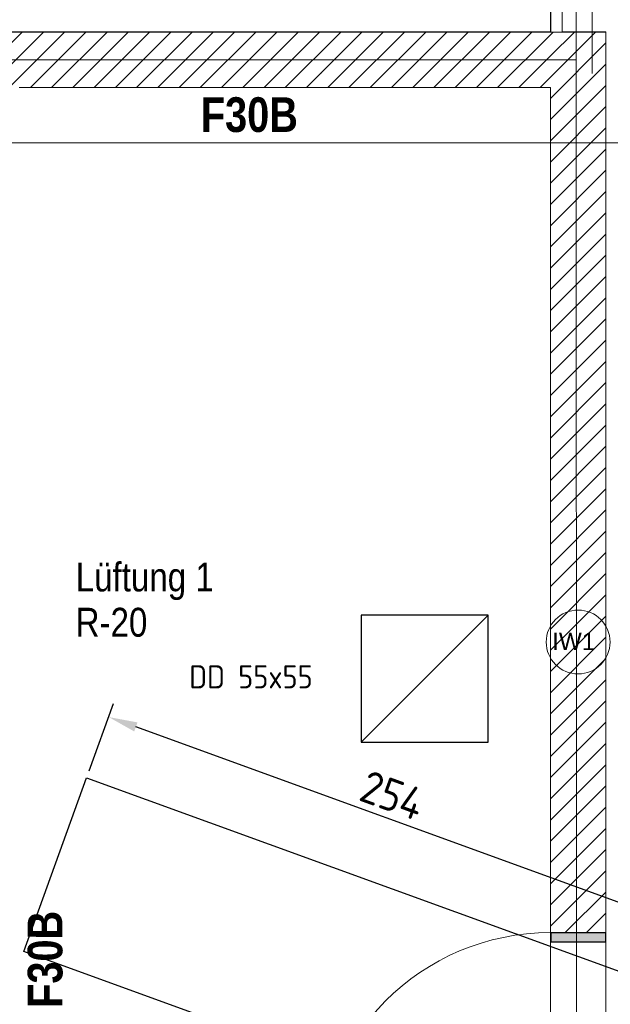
# Model space of a CAD drawing. Header units: millimetres. Extents: x 634730 to 711346, y 362082 to 425615.
# Tile 49 of 160: x 665043 to 667599, y 394009 to 398273. Entities that reach past the tile are written whole.
import ezdxf
from ezdxf.enums import TextEntityAlignment as Align

# ---------------------------------------------------------------- set-up
doc = ezdxf.new("R2010")
doc.units = ezdxf.units.MM
doc.header["$LTSCALE"] = 50
for name, pattern in [('Doppelstrichlinie', [1.093611, 0.529167, -0.211667, 0.141111, -0.211667]), ('Strichlinie', [0.4, 0.3, -0.1]), ('Strichlinie_ lang', [0.529167, 0.3175, -0.211667]), ('Strichpunktlinie', [0.335139, 0.176389, -0.088194, 0, -0.070556])]:
    doc.linetypes.add(name, pattern=pattern)
for name, color, linetype in [('1_DB-Lüftung', 30, 'Continuous'), ('1_EG', 7, 'Continuous'), ('A_Beschriftung', 7, 'Continuous'), ('A_Brandschutz', 7, 'Continuous'), ('A_Dach Belag', 7, 'Continuous'), ('A_Decken', 7, 'Continuous'), ('A_Deckenspiegel', 7, 'Continuous'), ('A_Möblierung fest', 7, 'Continuous'), ('A_Raumflächen', 7, 'Continuous'), ('A_Schraffuren', 7, 'Continuous'), ('A_Wände', 7, 'Continuous')]:
    doc.layers.add(name, color=color, linetype=linetype)
doc.styles.add('ERSTELLTER_STIL_1', font='ARIALN.TTF')
doc.styles.add('ERSTELLTER_STIL_2', font='ARIALNB.TTF')
doc.styles.add('ROMAN', font='ISOCP')
doc.styles.get("Standard").update_dxf_attribs({"font": 'isocp.shx', "height": 140})
doc.dimstyles.get("Standard").update_dxf_attribs({"dimtxt": 0.115, "dimasz": 0.0575, "dimexe": 0.1, "dimexo": 0.125, "dimgap": 0.09, "dimtad": 1, "dimdec": 4, "dimzin": 1, "dimdsep": 46, "dimtxsty": 'ROMAN', "dimblk1": 'OBLIQUE', "dimblk2": 'OBLIQUE', "dimsah": 1, "dimcen": 0.0762, "dimaunit": 1, "dimadec": 0, "dimazin": 0, "dimtfac": 1, "dimtdec": 4, "dimtofl": 0, "dimtmove": 2, "dimatfit": 3, "dimfxl": 1, "dimtolj": 1, "dimtzin": 1, "dimarcsym": 0})

# ---------------------------------------------------------------- blocks, each defined once
blk = doc.blocks.new('*D949')
at = {"layer": '1_EG', "color": 0, "lineweight": -2, "transparency": 16777216}
for p, q in [((667749.3, 394111.3), (668491.8, 393843.8)), ((668204.2, 393230), (668390.6, 393747.4)), ((667478.1, 393358.7), (668220.6, 393091.2))]:
    blk.add_line(p, q, dxfattribs=at)
at = {"layer": '1_EG', "color": 0, "transparency": 16777216}
for points in [[(668371, 393754.4), (668410.2, 393740.3), (668433, 393865)], [(668184.6, 393237), (668223.8, 393222.9), (668161.8, 393112.4)]]:
    blk.add_solid(points, dxfattribs=at)
at = {"layer": 'Defpoints', "color": 0, "transparency": 16777216}
for p in [(667719.9, 394121.9), (668433, 393865), (667448.7, 393369.3)]:
    blk.add_point(p, dxfattribs=at)
at = {"layer": '1_EG', "color": 0, "transparency": 16777216, "insert": (668202.2, 393523), "char_height": 140, "attachment_point": 5, "rotation": 70.1837}
blk.add_mtext('80', dxfattribs=at)
blk = doc.blocks.new('*D950')
at = {"layer": '1_EG', "color": 0, "lineweight": -2, "transparency": 16777216}
for p, q in [((665343.5, 395019.8), (665449.9, 395312)), ((667698.1, 394427.5), (665546, 395210.5)), ((667730.6, 394151.3), (667836.9, 394443.5))]:
    blk.add_line(p, q, dxfattribs=at)
at = {"layer": '1_EG', "color": 0, "transparency": 16777216}
for points in [[(665553.1, 395230.1), (665538.8, 395191), (665428.5, 395253.3)], [(667705.2, 394447.1), (667691, 394407.9), (667815.5, 394384.8)]]:
    blk.add_solid(points, dxfattribs=at)
at = {"layer": 'Defpoints', "color": 0, "transparency": 16777216}
for p in [(665428.5, 395253.3), (665332.9, 394990.4), (667719.9, 394121.9)]:
    blk.add_point(p, dxfattribs=at)
at = {"layer": '1_EG', "color": 0, "transparency": 16777216, "insert": (666656.6, 394914.2), "char_height": 140, "attachment_point": 5, "rotation": 340.0064}
blk.add_mtext('254', dxfattribs=at)
blk = doc.blocks.new('A$C85d2cf1a')
at = {"color": 7, "linetype": 'Strichpunktlinie', "lineweight": 13}
for p, q in [((21.5386, 35.9574), (21.5386, 45.2736)), ((7.1406, 35.9574), (21.5386, 35.9574))]:
    blk.add_line(p, q, dxfattribs=at)
at = {"layer": 'A_Beschriftung', "color": 7, "linetype": 'Continuous', "lineweight": 13}
for p in [(21.4785, 33.3567), (21.4785, 33.3576)]:
    blk.add_line(p, (21.4785, 33.3576), dxfattribs=at)
at = {"layer": 'A_Beschriftung', "color": 7, "linetype": 'Continuous', "lineweight": 13, "flags": 128}
blk.add_lwpolyline([(21.6167, 33.4959, 1), (21.3402, 33.4959, 1)], format="xyb", close=True, dxfattribs=at)
at = {"layer": 'A_Brandschutz', "color": 1, "linetype": 'Doppelstrichlinie', "lineweight": 18, "true_color": 0xf50000}
for p, q in [((21.4685, 38.8838), (21.4739, 26.7072)), ((21.4698, 36.0174), (18.9387, 36.0174))]:
    blk.add_line(p, q, dxfattribs=at)
at = {"layer": 'A_Dach Belag', "color": 7, "linetype": 'Strichlinie_ lang', "lineweight": 18}
blk.add_line((6.8406, 35.6573), (21.8386, 35.6573), dxfattribs=at)
at = {"layer": 'A_Decken', "color": 7, "linetype": 'Strichlinie_ lang', "lineweight": 25}
for p, q in [((21.3586, 42.3736), (21.3586, 36.1374)), ((21.3586, 36.1374), (7.3206, 36.1374))]:
    blk.add_line(p, q, dxfattribs=at)
at = {"layer": 'A_Deckenspiegel', "color": 7, "linetype": 'Strichlinie', "lineweight": 13}
for p, q in [((21.3586, 36.1374), (21.3586, 45.0936)), ((21.4086, 38.8131), (21.4086, 36.1389)), ((10.1061, 36.1374), (21.3586, 36.1374)), ((21.4086, 36.1389), (21.5986, 36.1389)), ((21.5986, 36.1389), (21.5986, 27.0348))]:
    blk.add_line(p, q, dxfattribs=at)
at = {"layer": 'A_Schraffuren', "color": 7, "linetype": 'Continuous', "lineweight": 13}
for p, q in [((19.0586, 35.8974), (21.3594, 35.8974)), ((21.3594, 35.8974), (21.3594, 30.6974))]:
    blk.add_line(p, q, dxfattribs=at)
at = {"layer": 'A_Wände', "color": 7, "linetype": 'Continuous', "lineweight": 18}
for p, q in [((21.3586, 36.1374), (21.3586, 36.2374)), ((21.4086, 36.2224), (21.4086, 36.1374)), ((21.3586, 36.1374), (17.8773, 36.1374)), ((21.3586, 36.1374), (21.4086, 36.1374)), ((21.4086, 36.1374), (21.3586, 36.1374)), ((21.3586, 36.1374), (21.4086, 36.1374)), ((21.3586, 36.1374), (21.4086, 36.1374)), ((21.4086, 36.1374), (21.5986, 36.1374)), ((21.4086, 36.1374), (21.5986, 36.1374)), ((21.5986, 32.2374), (21.5986, 36.1374)), ((19.0586, 35.8974), (21.3586, 35.8974)), ((21.3586, 35.8974), (21.3586, 32.2374)), ((21.5986, 32.2374), (21.3586, 32.2374)), ((21.5986, 32.2374), (21.3586, 32.2374)), ((21.5986, 32.2374), (21.3586, 32.2374))]:
    blk.add_line(p, q, dxfattribs=at)
at = {"layer": 'A_Wände', "color": 8, "linetype": 'Continuous', "lineweight": 18}
for p, q in [((18.832, 35.8974), (19.072, 36.1374)), ((18.924, 35.8974), (19.164, 36.1374)), ((19.0159, 35.8974), (19.2559, 36.1374)), ((19.1078, 35.8974), (19.3478, 36.1374)), ((19.1997, 35.8974), (19.4397, 36.1374)), ((19.2917, 35.8974), (19.5317, 36.1374)), ((19.3836, 35.8974), (19.6236, 36.1374)), ((19.4755, 35.8974), (19.7155, 36.1374)), ((19.5674, 35.8974), (19.8074, 36.1374)), ((19.6594, 35.8974), (19.8994, 36.1374)), ((19.7513, 35.8974), (19.9913, 36.1374)), ((19.8432, 35.8974), (20.0832, 36.1374)), ((19.9351, 35.8974), (20.1751, 36.1374)), ((20.0271, 35.8974), (20.2671, 36.1374)), ((20.119, 35.8974), (20.359, 36.1374)), ((20.2109, 35.8974), (20.4509, 36.1374)), ((20.3028, 35.8974), (20.5428, 36.1374)), ((20.3947, 35.8974), (20.6347, 36.1374)), ((20.4867, 35.8974), (20.7267, 36.1374)), ((20.5786, 35.8974), (20.8186, 36.1374)), ((20.6705, 35.8974), (20.9105, 36.1374)), ((20.7624, 35.8974), (21.0024, 36.1374)), ((20.8544, 35.8974), (21.0944, 36.1374)), ((20.9463, 35.8974), (21.1863, 36.1374)), ((21.0382, 35.8974), (21.2782, 36.1374)), ((21.1301, 35.8974), (21.3586, 36.1259)), ((21.3586, 36.1259), (21.3701, 36.1374)), ((21.3586, 36.034), (21.4621, 36.1374)), ((21.3586, 35.942), (21.554, 36.1374)), ((21.3586, 35.8501), (21.5986, 36.0901)), ((21.2221, 35.8974), (21.3586, 36.034)), ((21.3586, 35.7582), (21.5986, 35.9982)), ((21.314, 35.8974), (21.3586, 35.942)), ((21.3586, 35.6663), (21.5986, 35.9063)), ((21.3586, 35.5743), (21.5986, 35.8143)), ((21.3586, 35.4824), (21.5986, 35.7224)), ((21.3586, 35.3905), (21.5986, 35.6305)), ((21.3586, 35.2986), (21.5986, 35.5386)), ((21.3586, 35.2066), (21.5986, 35.4466)), ((21.3586, 35.1147), (21.5986, 35.3547)), ((21.3586, 35.0228), (21.5986, 35.2628)), ((21.3586, 34.9309), (21.5986, 35.1709)), ((21.3586, 34.8389), (21.5986, 35.0789)), ((21.3586, 34.747), (21.5986, 34.987)), ((21.3586, 34.6551), (21.5986, 34.8951)), ((21.3586, 34.5632), (21.5986, 34.8032)), ((21.3586, 34.4712), (21.5986, 34.7112)), ((21.3586, 34.3793), (21.5986, 34.6193)), ((21.3586, 34.2874), (21.5986, 34.5274)), ((21.3586, 34.1955), (21.5986, 34.4355)), ((21.3586, 34.1036), (21.5986, 34.3436)), ((21.3586, 34.0116), (21.5986, 34.2516)), ((21.3586, 33.9197), (21.5986, 34.1597)), ((21.3586, 33.8278), (21.5986, 34.0678)), ((21.3586, 33.7359), (21.5986, 33.9759)), ((21.3586, 33.6439), (21.5986, 33.8839)), ((21.3586, 33.552), (21.5986, 33.792)), ((21.3586, 33.4601), (21.5986, 33.7001)), ((21.3586, 33.3682), (21.5986, 33.6082)), ((21.3586, 33.2762), (21.5986, 33.5162)), ((21.3586, 33.1843), (21.5986, 33.4243)), ((21.3586, 33.0924), (21.5986, 33.3324)), ((21.3586, 33.0005), (21.5986, 33.2405)), ((21.3586, 32.9085), (21.5986, 33.1485)), ((21.3586, 32.8166), (21.5986, 33.0566)), ((21.3586, 32.7247), (21.5986, 32.9647)), ((21.3586, 32.6328), (21.5986, 32.8728)), ((21.3586, 32.5408), (21.5986, 32.7808)), ((21.3586, 32.4489), (21.5986, 32.6889)), ((21.3586, 32.357), (21.5986, 32.597)), ((21.3586, 32.2651), (21.5986, 32.5051)), ((21.4229, 32.2374), (21.5986, 32.4132)), ((21.5148, 32.2374), (21.5986, 32.3212))]:
    blk.add_line(p, q, dxfattribs=at)
at = {"layer": 'A_Wände', "color": 7, "linetype": 'Continuous', "lineweight": 13}
blk.add_arc((21.3586, 31.2274), 1.01, 90, 180, dxfattribs=at)
at = {"layer": 'A_Wände', "color": 7, "linetype": 'Continuous', "lineweight": 18}
blk.add_point((21.3586, 32.2374), dxfattribs=at)
at = {"layer": 'A_Beschriftung', "color": 7, "style": 'ERSTELLTER_STIL_1'}
for s, p in [('Lüftung 1', (19.3041, 33.715)), ('R-20', (19.3038, 33.519))]:
    blk.add_text(s, height=0.125, dxfattribs=at).set_placement(p)
at = {"layer": 'A_Beschriftung', "color": 7, "lineweight": 13, "insert": (21.4785, 33.5359), "char_height": 0.075, "attachment_point": 2, "style": 'ERSTELLTER_STIL_2'}
blk.add_mtext('\\A1;{\\pqc;\\pt0,1;\\fArial|b0|i0|c0|p0;\\W1.000000;IW1\\fArial|b0|i0|c0|p0;\\W1.000000;\\A1{\\H.66x;\\S^  ;}\\fArial|b0|i0|c0|p0;\\W1.000000;\\fArial|b0|i0|c0|p0;\\W1.000000;\\A1{\\H.66x;\\S^  ;}\\fArial|b0|i0|c0|p0;\\W1.000000; \\fArial|b0|i0|c0|p0;\\W1.000000;\\fArial|b0|i0|c0|p0;\\W1.000000;\\fArial|b0|i0|c0|p0;\\W1.000000;\\fArial|b0|i0|c0|p0;\\W1.000000;\\fArial|b0|i0|c0|p0;\\W1.000000;\\fArial|b0|i0|c0|p0;\\W1.000000;\\fArial|b0|i0|c0|p0;\\W1.000000;\\fArial|b0|i0|c0|p0;\\W1.000000;\\fArial|b0|i0|c0|p0;\\W1.000000;\\fArial|b0|i0|c0|p0;\\W1.000000;\\fArial|b0|i0|c0|p0;\\W1.000000;\\fArial|b0|i0|c0|p0;\\W1.000000;\\fArial|b0|i0|c0|p0;\\W1.000000;\\fArial|b0|i0|c0|p0;\\W1.000000;\\fArial|b0|i0|c0|p0;\\W1.000000;\\fArial|b0|i0|c0|p0;\\W1.000000;\\fArial|b0|i0|c0|p0;\\W1.000000;\\fArial|b0|i0|c0|p0;\\W1.000000;\\fArial|b0|i0|c0|p0;\\W1.000000;\\fArial|b0|i0|c0|p0;\\W1.000000;\\fArial|b0|i0|c0|p0;\\W1.000000;\\fArial|b0|i0|c0|p0;\\W1.000000;\\fArial|b0|i0|c0|p0;\\W1.000000;\\fArial|b0|i0|c0|p0;\\W1.000000;\\fArial|b0|i0|c0|p0;\\W1.000000;\\fArial|b0|i0|c0|p0;\\W1.000000;\\fArial|b0|i0|c0|p0;\\W1.000000;\\fArial|b0|i0|c0|p0;\\W1.000000;\\fArial|b0|i0|c0|p0;\\W1.000000;\\fArial|b0|i0|c0|p0;\\W1.000000;\\fArial|b0|i0|c0|p0;\\W1.000000;\\fArial|b0|i0|c0|p0;\\W1.000000;\\fArial|b0|i0|c0|p0;\\W1.000000;\\fArial|b0|i0|c0|p0;\\W1.000000;\\fArial|b0|i0|c0|p0;\\W1.000000;\\fArial|b0|i0|c0|p0;\\W1.000000;\\fArial|b0|i0|c0|p0;\\W1.000000;\\fArial|b0|i0|c0|p0;\\W1.000000;\\fArial|b0|i0|c0|p0;\\W1.000000;\\fArial|b0|i0|c0|p0;\\W1.000000;\\fArial|b0|i0|c0|p0;\\W1.000000;\\fArial|b0|i0|c0|p0;\\W1.000000;\\fArial|b0|i0|c0|p0;\\W1.000000;}', dxfattribs=at)
at = {"layer": 'A_Brandschutz', "color": 1, "true_color": 0xf50000, "style": 'ERSTELLTER_STIL_2'}
for rotation, p in [(359.9988, (19.8455, 35.7048)), (89.9988, (19.2462, 31.9116))]:
    blk.add_text('F30B', height=0.15, rotation=rotation, dxfattribs=at).set_placement(p)
at = {"layer": 'A_Möblierung fest', "color": 7, "lineweight": 13, "style": 'ERSTELLTER_STIL_2', "text_generation_flag": 2}
blk.add_attdef('txt', text='', height=0.12, rotation=359.9988, dxfattribs=at).set_placement((23.514, 39.2921), align=Align.MIDDLE_CENTER)
at = {"layer": 'A_Möblierung fest', "color": 7, "lineweight": 13, "style": 'ERSTELLTER_STIL_2'}
blk.add_attdef('txt', text='', height=0.12, dxfattribs=at).set_placement((10.172, 25.6523), align=Align.MIDDLE_CENTER)
at = {"layer": 'A_Raumflächen', "color": 7, "lineweight": 18}
for tag, style, p in [('ROOM_NAME', 'ERSTELLTER_STIL_1', (30.4276, 25.9283)), ('DUMMY_850', 'ERSTELLTER_STIL_1', (31.5414, 25.9585)), ('ROOM_NAME', 'ERSTELLTER_STIL_1', (47.266, 25.9283)), ('DUMMY_850', 'ERSTELLTER_STIL_1', (48.3798, 25.9585)), ('floorCode', 'ERSTELLTER_STIL_2', (30.5258, 25.6828)), ('stFloorCovering', 'ERSTELLTER_STIL_2', (31.0934, 25.6828)), ('floorCode', 'ERSTELLTER_STIL_2', (47.3642, 25.6828)), ('stFloorCovering', 'ERSTELLTER_STIL_2', (47.9319, 25.6828)), ('DUMMY_851', 'ERSTELLTER_STIL_2', (30.5258, 25.4675)), ('DUMMY_851', 'ERSTELLTER_STIL_2', (47.3642, 25.4675)), ('measuredNetAreaCode', 'ERSTELLTER_STIL_2', (30.5258, 25.1917)), ('measuredNetAreaCode', 'ERSTELLTER_STIL_2', (47.3642, 25.1917))]:
    blk.add_attdef(tag, text='', height=0.125, dxfattribs=dict(at, style=style)).set_placement(p, align=Align.TOP_LEFT)

msp = doc.modelspace()

# ---------------------------------------------------------------- hatches: boundary and pattern name
at = {"layer": '1_EG'}
h = msp.add_hatch(color=256, dxfattribs=at)
h.dxf.hatch_style = 1
h.paths.add_polyline_path([(667580.2, 394319.4), (667341.3, 394319.4), (667341.3, 394279.4), (667580.2, 394279.4)])

# ---------------------------------------------------------------- linework, layer by layer
at = {"layer": '1_DB-Lüftung'}
msp.add_line((666521, 395144.4, 61655.2), (667071, 395694.4, 61655.2), dxfattribs=at)
at = {"layer": '1_DB-Lüftung', "elevation": 61655.2}
msp.add_lwpolyline([(666521, 395144.4), (667071, 395144.4), (667071, 395694.4), (666521, 395694.4)], close=True, dxfattribs=at)
at = {"layer": '1_EG'}
for points, elevation in [([(665061.7, 394237.9), (665332.9, 394990.4), (667719.9, 394121.9), (667448.7, 393369.3)], 62197.4), ([(667341.3, 394279.4), (667580.2, 394279.4), (667580.2, 394319.4), (667341.3, 394319.4)], 61695)]:
    msp.add_lwpolyline(points, close=True, dxfattribs=dict(at, elevation=elevation))

# ---------------------------------------------------------------- texts
at = {"layer": '1_DB-Lüftung', "insert": (665776.8, 395477.5, 61532.4), "char_height": 100, "attachment_point": 1}
msp.add_mtext_dynamic_manual_height_columns('DD 55x55', width=794.64, gutter_width=700, heights=[0], dxfattribs=at)

# ---------------------------------------------------------------- dimensions: what is measured, and where the dimension line sits
at = {"layer": '1_EG'}
for p1, p2, distance, picture, middle in [((667719.9, 394121.9, 62197.4), (665332.9, 394990.4, 62197.4), -279.7, '*D950', (666656.6, 394914.2, 62197.4)), ((667448.7, 393369.3, 62197.4), (667719.9, 394121.9, 62197.4), -758, '*D949', (668202.2, 393523, 62197.4))]:
    dim = msp.add_aligned_dim(p1=p1, p2=p2, distance=distance, dimstyle='Standard', override={"dimscale": 50, "dimtxt": 130, "dimasz": 2.5, "dimexe": 1.25, "dimexo": 0.625, "dimgap": 0.625, "dimdec": 0, "dimlfac": 0.1, "dimzin": 8, "dimdsep": 44, "dimtxsty": 'Standard', "dimsah": 0, "dimcen": 2.5, "dimaunit": 0, "dimtdec": 0, "dimtofl": 1, "dimtmove": 0, "dimtolj": 0, "dimtzin": 8}, dxfattribs=at)
    dim.commit()
    dim.dimension.update_dxf_attribs({"geometry": picture, "text_midpoint": middle})

# ---------------------------------------------------------------- next in the draw order: block references
at = {"layer": '1_EG', "xscale": 1000, "yscale": 1000, "zscale": 1000}
msp.add_blockref('A$C85d2cf1a', (645981.7, 362082.4, 41515.3), dxfattribs=at)

doc.saveas('drawing.dxf')
